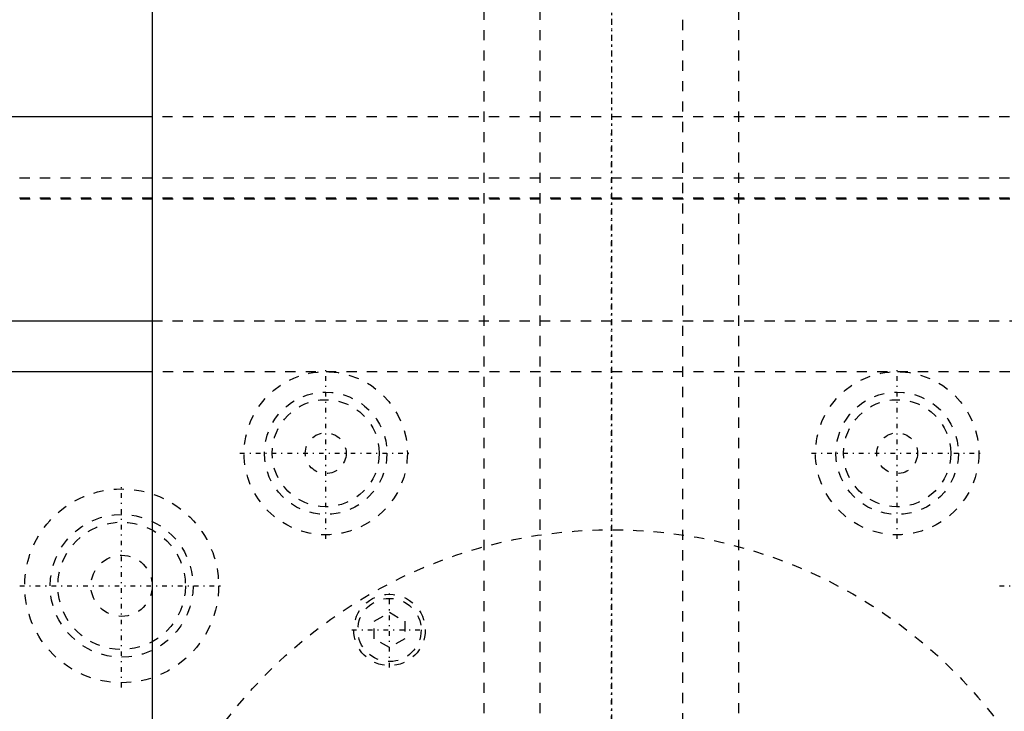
# Model space of a CAD drawing. Extents: x -120 to 120, y -136 to 715.
# Tile 10 of 12: x -58 to 39, y 330 to 398. Entities that reach past the tile are written whole.
import ezdxf

# ---------------------------------------------------------------- set-up
doc = ezdxf.new("R2010")
doc.units = 0
doc.linetypes.add('CENTER', pattern=[1.5, 0.45, -0.5, 0.05, -0.5])
doc.linetypes.add('DASHED', pattern=[2, 1, -1])
for name, color, linetype in [('AM_0', 7, 'CONTINUOUS'), ('AM_3', 7, 'DASHED'), ('AM_7', 7, 'CENTER')]:
    doc.layers.add(name, color=color, linetype=linetype)

msp = doc.modelspace()

# ---------------------------------------------------------------- linework, layer by layer
at = {"layer": 'AM_0', "color": 7, "linetype": 'CONTINUOUS'}
for p, q in [((-45, 435.75), (-45, 256.2)), ((-45, 388), (-120, 388)), ((-120, 368), (-45, 368)), ((-45.038, 363), (-100, 363))]:
    msp.add_line(p, q, dxfattribs=at)
at = {"layer": 'AM_3', "color": 6, "linetype": 'DASHED'}
for p, q in [((-7, 676.5), (-7, -97.5)), ((7, -97.5), (7, 676.5)), ((-12.5, 664.5), (-12.5, -56.5)), ((12.5, -56.5), (12.5, 664.5)), ((45, 388), (-45, 388)), ((-120, 382), (120, 382)), ((75, 380), (-75, 380)), ((-69.95, 379.95), (69.95, 379.95)), ((-45, 368), (45, 368)), ((45.038, 363), (-45.038, 363)), ((-23.25, 338.538), (-21.75, 339.404)), ((-21.75, 339.404), (-20.25, 338.538)), ((-23.25, 336.806), (-23.25, 338.538)), ((-20.25, 338.538), (-20.25, 336.806)), ((-21.75, 335.94), (-23.25, 336.806)), ((-20.25, 336.806), (-21.75, 335.94))]:
    msp.add_line(p, q, dxfattribs=at)
for centre, radius in [((-28, 355), 8), ((28, 355), 8), ((-28, 355), 6), ((28, 355), 6), ((-28, 355), 5.25), ((28, 355), 5.25), ((-28, 355), 2), ((28, 355), 2), ((-48, 342), 9.5), ((-48, 342), 7), ((-48, 342), 6.25), ((0, 300), 47.5), ((-48, 342), 3), ((-21.75, 337.672), 3.5), ((-21.75, 337.672), 3.1)]:
    msp.add_circle(centre, radius, dxfattribs=at)
at = {"layer": 'AM_7', "color": 4, "linetype": 'CENTER'}
for p, q in [((0, 715.2), (0, -136.2)), ((0, 447.188), (0, 195.562)), ((0, -18.4), (0, 386.4)), ((-28, 346.6), (-28, 363.4)), ((28, 346.6), (28, 363.4)), ((-36.4, 355), (-19.6, 355)), ((19.6, 355), (36.4, 355)), ((-48, 332.025), (-48, 351.975)), ((-57.975, 342), (-38.025, 342)), ((38.025, 342), (57.975, 342)), ((-21.75, 333.997), (-21.75, 341.347)), ((-25.425, 337.672), (-18.075, 337.672))]:
    msp.add_line(p, q, dxfattribs=at)

doc.saveas('drawing.dxf')
